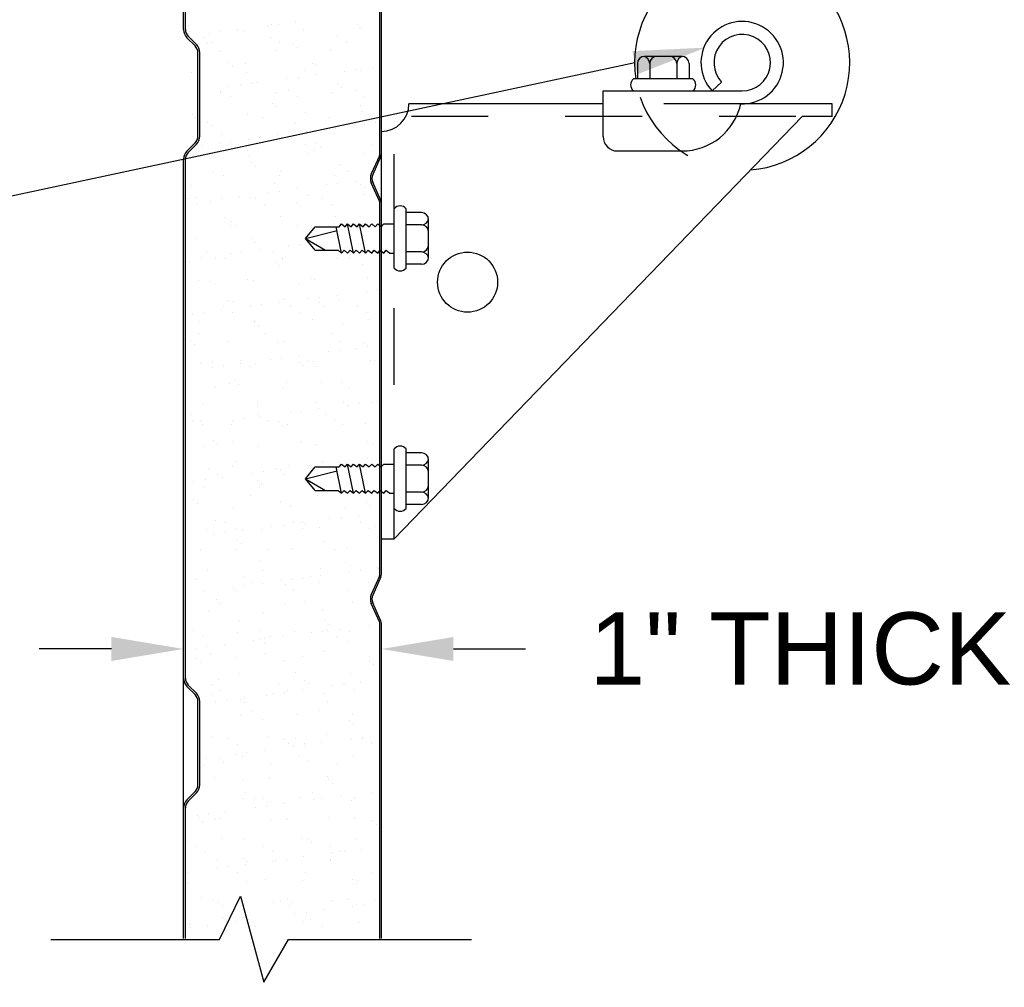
# Model space of a CAD drawing. Header units: inches. Extents: x 168.8 to 189.1, y 234.4 to 247.7.
# Tile 9 of 13: x 174.2 to 175.5, y 243.7 to 245. Entities that reach past the tile are written whole.
import ezdxf
from ezdxf import colors
from ezdxf.entities.mleader import LeaderData, LeaderLine
from ezdxf.math import Vec2, Vec3

# ---------------------------------------------------------------- set-up
doc = ezdxf.new("R2010")
doc.units = ezdxf.units.IN
doc.header["$LTSCALE"] = 0.25
doc.header["$MEASUREMENT"] = 0
doc.linetypes.add('HIDDEN2', pattern=[0.1875, 0.125, -0.0625])
doc.linetypes.add('HIDDEN3', pattern=[0.09375, 0.0625, -0.03125])
doc.layers.add('598', color=7, linetype='Continuous')
doc.layers.add('ANNOTATIONS', color=1, linetype='Continuous')
doc.styles.add('ARIAL', font='arial.ttf', dxfattribs={"height": 0.09375})
doc.styles.get("Standard").update_dxf_attribs({"font": 'romans.shx'})
doc.dimstyles.new('DIMSTYLE_5', dxfattribs={"dimtxt": 0.0625, "dimasz": 0.15, "dimexe": 0.18, "dimexo": 0.0625, "dimgap": 0.09, "dimtad": 0, "dimtih": 1, "dimtoh": 1, "dimdec": 5, "dimlfac": 8, "dimzin": 4, "dimdsep": 46, "dimtxsty": 'Standard', "dimcen": 0.09, "dimadec": 0, "dimazin": 0, "dimtp": 0.03125, "dimtm": 0.03125, "dimtfac": 1, "dimtdec": 5, "dimtofl": 0, "dimtmove": 0, "dimatfit": 3, "dimfxl": 1, "dimtolj": 1, "dimtzin": 4, "dimarcsym": 0})
doc.dimstyles.new('STANDARD$0', dxfattribs={"dimtxt": 0.09375, "dimasz": 0.09375, "dimexe": 0.03125, "dimexo": 0.046875, "dimgap": 0.09, "dimtad": 0, "dimtih": 1, "dimtoh": 1, "dimdec": 4, "dimzin": 0, "dimdsep": 46, "dimtxsty": 'ARIAL', "dimcen": 0.09, "dimadec": 0, "dimazin": 0, "dimtfac": 1, "dimtdec": 4, "dimtofl": 0, "dimtmove": 0, "dimatfit": 1, "dimfxl": 1, "dimtolj": 1, "dimtzin": 0, "dimarcsym": 0})

# ---------------------------------------------------------------- blocks, each defined once
blk = doc.blocks.new('*D7')
at = {"layer": 'ANNOTATIONS', "color": 0, "lineweight": -2, "transparency": 16777216}
for p, q in [((173.4993, 245.4092), (173.4993, 245.503)), ((174.3541, 245.3155), (173.3193, 245.3155)), ((173.5707, 245.1563), (173.3193, 245.1563)), ((173.4993, 245.0625), (173.4993, 244.9688)), ((173.4993, 244.9688), (173.4056, 244.9688))]:
    blk.add_line(p, q, dxfattribs=at)
at = {"layer": 'ANNOTATIONS', "color": 0, "transparency": 16777216}
for points in [[(173.4837, 245.4092), (173.515, 245.4092), (173.4993, 245.3155)], [(173.4837, 245.0625), (173.515, 245.0625), (173.4993, 245.1563)]]:
    blk.add_solid(points, dxfattribs=at)
at = {"layer": 'defpoints', "color": 0, "transparency": 16777216}
for p in [(174.4166, 245.3155), (173.4993, 245.1563), (173.6332, 245.1563)]:
    blk.add_point(p, dxfattribs=at)
at = {"layer": 'ANNOTATIONS', "color": 0, "transparency": 16777216, "insert": (173.1239, 244.9688), "char_height": 0.09375, "attachment_point": 5, "style": 'ARIAL'}
blk.add_mtext('\\A1;1" LAP', dxfattribs=at)
blk = doc.blocks.new('*D8')
at = {"layer": 'ANNOTATIONS', "color": 0, "lineweight": -2, "transparency": 16777216}
for p, q in [((174.3871, 243.9081), (174.3871, 244.1842)), ((174.6445, 243.9108), (174.6445, 244.1842)), ((174.2934, 244.1529), (174.1996, 244.1529)), ((174.7382, 244.1529), (174.832, 244.1529))]:
    blk.add_line(p, q, dxfattribs=at)
at = {"layer": 'ANNOTATIONS', "color": 0, "transparency": 16777216}
for points in [[(174.2934, 244.1685), (174.2934, 244.1373), (174.3871, 244.1529)], [(174.7382, 244.1685), (174.7382, 244.1373), (174.6445, 244.1529)]]:
    blk.add_solid(points, dxfattribs=at)
at = {"layer": 'defpoints', "color": 0, "transparency": 16777216}
for p in [(174.6445, 244.1529), (174.3871, 243.8612), (174.6445, 243.8639)]:
    blk.add_point(p, dxfattribs=at)
at = {"layer": 'ANNOTATIONS', "color": 0, "transparency": 16777216, "insert": (175.189, 244.1529), "char_height": 0.09375, "attachment_point": 5, "style": 'ARIAL'}
blk.add_mtext('\\A1;1" THICK', dxfattribs=at)

msp = doc.modelspace()

# ---------------------------------------------------------------- linework, layer by layer
at = {"layer": '598'}
for p, q in [((174.64245, 244.79692), (174.64245, 245.3061)), ((174.64448, 244.79692), (174.64448, 245.3061)), ((174.38713, 244.95856), (174.38713, 245.24422)), ((174.38963, 244.95856), (174.38963, 245.24422)), ((174.39338, 244.96319), (174.39338, 244.96319)), ((174.49577, 244.96372), (174.49577, 244.96372)), ((174.50191, 244.96545), (174.50191, 244.96545)), ((174.51035, 244.96564), (174.51035, 244.96564)), ((174.53311, 244.96864), (174.53311, 244.96864)), ((174.61395, 244.96449), (174.61395, 244.96449)), ((174.61601, 244.95965), (174.61601, 244.95965)), ((174.61912, 244.95976), (174.61912, 244.95976)), ((174.40222, 244.93726), (174.39153, 244.94795)), ((174.40399, 244.93903), (174.3933, 244.94972)), ((174.39547, 244.95634), (174.39547, 244.95634)), ((174.41323, 244.94865), (174.41323, 244.94865)), ((174.4204, 244.9538), (174.4204, 244.9538)), ((174.43498, 244.95572), (174.43498, 244.95572)), ((174.45774, 244.95871), (174.45774, 244.95871)), ((174.46709, 244.95599), (174.46709, 244.95599)), ((174.50043, 244.94881), (174.50043, 244.94881)), ((174.54272, 244.95872), (174.54272, 244.95872)), ((174.58762, 244.94897), (174.58762, 244.94897)), ((174.41774, 244.94087), (174.41774, 244.94087)), ((174.42504, 244.94113), (174.42504, 244.94113)), ((174.51224, 244.94129), (174.51224, 244.94129)), ((174.52978, 244.93991), (174.52978, 244.93991)), ((174.53494, 244.93518), (174.53494, 244.93518)), ((174.59943, 244.94145), (174.59943, 244.94145)), ((174.40588, 244.82002), (174.40588, 244.92842)), ((174.40838, 244.82002), (174.40838, 244.92842)), ((174.43333, 244.93009), (174.43333, 244.93009)), ((174.50662, 244.93102), (174.50662, 244.93102)), ((174.57825, 244.93068), (174.57825, 244.93068)), ((175.0351, 244.92357), (174.98667, 244.92357)), ((174.44561, 244.91534), (174.44561, 244.91534)), ((174.45077, 244.91061), (174.45077, 244.91061)), ((174.46755, 244.91405), (174.46755, 244.91405)), ((174.55474, 244.91421), (174.55474, 244.91421)), ((174.5593, 244.91286), (174.5593, 244.91286)), ((174.6343, 244.90946), (174.6343, 244.90946)), ((174.97729, 244.91419), (174.97729, 244.89427)), ((174.99331, 244.91419), (174.99331, 244.89427)), ((175.02846, 244.91419), (175.02846, 244.89427)), ((175.04448, 244.91419), (175.04448, 244.89427)), ((174.39723, 244.90239), (174.39723, 244.90239)), ((174.46886, 244.90204), (174.46886, 244.90204)), ((174.53616, 244.89654), (174.53616, 244.89654)), ((174.54448, 244.90477), (174.54448, 244.90477)), ((174.55893, 244.89954), (174.55893, 244.89954)), ((174.59696, 244.90455), (174.59696, 244.90455)), ((174.61153, 244.90647), (174.61153, 244.90647)), ((174.61777, 244.9057), (174.61777, 244.9057)), ((174.44622, 244.8847), (174.44622, 244.8847)), ((174.46079, 244.88662), (174.46079, 244.88662)), ((174.47513, 244.88828), (174.47513, 244.88828)), ((174.48356, 244.88962), (174.48356, 244.88962)), ((174.52159, 244.89462), (174.52159, 244.89462)), ((174.58717, 244.88732), (174.58717, 244.88732)), ((174.59233, 244.88259), (174.59233, 244.88259)), ((175.04951, 244.89427), (174.97225, 244.89427)), ((175.08679, 244.89028), (175.0745, 244.87872)), ((174.40819, 244.87969), (174.40819, 244.87969)), ((174.43509, 244.87613), (174.43509, 244.87613)), ((174.43585, 244.87854), (174.43585, 244.87854)), ((174.44765, 244.87102), (174.44765, 244.87102)), ((174.50838, 244.87707), (174.50838, 244.87707)), ((174.52304, 244.8787), (174.52304, 244.8787)), ((174.53485, 244.87117), (174.53485, 244.87117)), ((174.58001, 244.87673), (174.58001, 244.87673)), ((174.61024, 244.87885), (174.61024, 244.87885)), ((174.62205, 244.87133), (174.62205, 244.87133)), ((174.93276, 244.87872), (175.11354, 244.87872)), ((174.93276, 244.81935), (174.93276, 244.87872)), ((174.503, 244.86275), (174.503, 244.86275)), ((174.50816, 244.85802), (174.50816, 244.85802)), ((174.61669, 244.86027), (174.61669, 244.86027)), ((174.93276, 244.86188), (174.68031, 244.86188)), ((175.23042, 244.86188), (175.1117, 244.86188)), ((175.23042, 244.84532), (175.23042, 244.86188)), ((174.39899, 244.84844), (174.39899, 244.84844)), ((174.40297, 244.84378), (174.40297, 244.84378)), ((174.47062, 244.84809), (174.47062, 244.84809)), ((174.49016, 244.84394), (174.49016, 244.84394)), ((174.54625, 244.85082), (174.54625, 244.85082)), ((174.57736, 244.84409), (174.57736, 244.84409)), ((174.61954, 244.85175), (174.61954, 244.85175)), ((175.19135, 244.84532), (174.66104, 244.29625)), ((174.41883, 244.83817), (174.41883, 244.83817)), ((174.42399, 244.83344), (174.42399, 244.83344)), ((174.53252, 244.8357), (174.53252, 244.8357)), ((174.62277, 244.83545), (174.62277, 244.83545)), ((174.63735, 244.83737), (174.63735, 244.83737)), ((174.43686, 244.82218), (174.43686, 244.82218)), ((174.50937, 244.82052), (174.50937, 244.82052)), ((174.51015, 244.82312), (174.51015, 244.82312)), ((174.5474, 244.82553), (174.5474, 244.82553)), ((174.56198, 244.82745), (174.56198, 244.82745)), ((174.58177, 244.82278), (174.58177, 244.82278)), ((174.58474, 244.83044), (174.58474, 244.83044)), ((174.64448, 244.29625), (174.64448, 244.82604)), ((174.40222, 244.81119), (174.39153, 244.80049)), ((174.40399, 244.80942), (174.3933, 244.79872)), ((174.39666, 244.80568), (174.39666, 244.80568)), ((174.41124, 244.8076), (174.41124, 244.8076)), ((174.434, 244.8106), (174.434, 244.8106)), ((174.44835, 244.81112), (174.44835, 244.81112)), ((174.45846, 244.80842), (174.45846, 244.80842)), ((174.47203, 244.8156), (174.47203, 244.8156)), ((174.48661, 244.81752), (174.48661, 244.81752)), ((174.54566, 244.80858), (174.54566, 244.80858)), ((174.56039, 244.81016), (174.56039, 244.81016)), ((174.56555, 244.80543), (174.56555, 244.80543)), ((174.63285, 244.80874), (174.63285, 244.80874)), ((174.40076, 244.79449), (174.40076, 244.79449)), ((174.47027, 244.8009), (174.47027, 244.8009)), ((174.47238, 244.79414), (174.47238, 244.79414)), ((174.54801, 244.79687), (174.54801, 244.79687)), ((174.55746, 244.80106), (174.55746, 244.80106)), ((174.6213, 244.7978), (174.6213, 244.7978)), ((174.64192, 244.79444), (174.63135, 244.77069)), ((174.64378, 244.79362), (174.6332, 244.76987)), ((174.95151, 244.8006), (175.03542, 244.8006)), ((174.38713, 244.11481), (174.38713, 244.78988)), ((174.38963, 244.11481), (174.38963, 244.78988)), ((174.47622, 244.78558), (174.47622, 244.78558)), ((174.48138, 244.78086), (174.48138, 244.78086)), ((174.58991, 244.78311), (174.58991, 244.78311)), ((174.42558, 244.77366), (174.42558, 244.77366)), ((174.43862, 244.76823), (174.43862, 244.76823)), ((174.51191, 244.76917), (174.51191, 244.76917)), ((174.51277, 244.77382), (174.51277, 244.77382)), ((174.58354, 244.76882), (174.58354, 244.76882)), ((174.59997, 244.77398), (174.59997, 244.77398)), ((174.39721, 244.75628), (174.39721, 244.75628)), ((174.50574, 244.75853), (174.50574, 244.75853)), ((174.57322, 244.75643), (174.57322, 244.75643)), ((174.58779, 244.75835), (174.58779, 244.75835)), ((174.61056, 244.76135), (174.61056, 244.76135)), ((174.61778, 244.75757), (174.61778, 244.75757)), ((174.64192, 244.73525), (174.63135, 244.759)), ((174.64378, 244.73607), (174.6332, 244.75983)), ((174.45982, 244.7415), (174.45982, 244.7415)), ((174.49785, 244.74651), (174.49785, 244.74651)), ((174.51242, 244.74843), (174.51242, 244.74843)), ((174.53519, 244.75142), (174.53519, 244.75142)), ((174.54977, 244.74292), (174.54977, 244.74292)), ((174.62294, 244.75284), (174.62294, 244.75284)), ((174.62307, 244.74385), (174.62307, 244.74385)), ((174.39388, 244.73815), (174.39388, 244.73815)), ((174.40252, 244.74053), (174.40252, 244.74053)), ((174.40569, 244.73063), (174.40569, 244.73063)), ((174.42157, 244.73396), (174.42157, 244.73396)), ((174.42248, 244.73658), (174.42248, 244.73658)), ((174.43705, 244.7385), (174.43705, 244.7385)), ((174.47415, 244.74019), (174.47415, 244.74019)), ((174.48107, 244.73831), (174.48107, 244.73831)), ((174.49288, 244.73079), (174.49288, 244.73079)), ((174.53361, 244.733), (174.53361, 244.733)), ((174.56827, 244.73847), (174.56827, 244.73847)), ((174.58008, 244.73094), (174.58008, 244.73094)), ((174.64245, 244.25005), (174.64245, 244.73277)), ((174.64448, 244.25005), (174.64448, 244.73277)), ((174.53877, 244.72827), (174.53877, 244.72827)), ((174.66104, 244.64825), (174.66104, 244.72551)), ((174.67659, 244.64825), (174.67659, 244.72551)), ((174.69651, 244.72047), (174.67659, 244.72047)), ((174.44038, 244.71428), (174.44038, 244.71428)), ((174.44819, 244.70355), (174.44819, 244.70355)), ((174.44944, 244.70842), (174.44944, 244.70842)), ((174.4546, 244.70369), (174.4546, 244.70369)), ((174.51368, 244.71522), (174.51368, 244.71522)), ((174.53539, 244.70371), (174.53539, 244.70371)), ((174.5853, 244.71487), (174.5853, 244.71487)), ((174.58963, 244.70211), (174.59276, 244.70586)), ((174.59276, 244.70586), (174.59744, 244.70211)), ((174.59744, 244.70211), (174.60058, 244.70586)), ((174.60839, 244.66789), (174.60058, 244.70586)), ((174.60058, 244.70586), (174.60525, 244.70211)), ((174.60525, 244.70211), (174.60839, 244.70586)), ((174.60839, 244.70586), (174.61307, 244.70211)), ((174.61307, 244.70211), (174.6162, 244.70586)), ((174.62401, 244.66789), (174.6162, 244.70586)), ((174.6162, 244.70586), (174.62088, 244.70211)), ((174.62088, 244.70211), (174.62401, 244.70586)), ((174.62401, 244.70586), (174.62869, 244.70211)), ((174.62869, 244.70211), (174.63183, 244.70586)), ((174.63183, 244.70586), (174.6365, 244.70211)), ((174.6365, 244.70211), (174.63964, 244.70586)), ((174.63964, 244.70586), (174.64432, 244.70211)), ((174.64432, 244.70211), (174.64745, 244.70586)), ((174.64745, 244.70586), (174.66104, 244.70586)), ((174.69651, 244.70446), (174.67659, 244.70446)), ((174.70588, 244.66266), (174.70588, 244.7111)), ((174.54573, 244.68688), (174.55823, 244.70211)), ((174.54573, 244.68688), (174.58678, 244.69698)), ((174.55823, 244.70211), (174.58963, 244.70211)), ((174.59276, 244.66789), (174.58572, 244.70211)), ((174.40429, 244.68658), (174.40429, 244.68658)), ((174.47591, 244.68624), (174.47591, 244.68624)), ((174.47896, 244.68137), (174.47896, 244.68137)), ((174.52367, 244.67741), (174.52367, 244.67741)), ((174.53824, 244.67933), (174.53824, 244.67933)), ((174.54573, 244.68688), (174.57166, 244.67164)), ((174.55823, 244.67164), (174.54573, 244.68688)), ((174.41649, 244.66803), (174.41649, 244.66803)), ((174.4483, 244.66749), (174.4483, 244.66749)), ((174.46287, 244.66941), (174.46287, 244.66941)), ((174.48563, 244.6724), (174.48563, 244.6724)), ((174.50369, 244.66819), (174.50369, 244.66819)), ((174.55823, 244.67164), (174.58809, 244.67164)), ((174.58809, 244.67164), (174.59276, 244.66789)), ((174.59276, 244.66789), (174.5959, 244.67164)), ((174.5959, 244.67164), (174.60058, 244.66789)), ((174.60058, 244.66789), (174.60371, 244.67164)), ((174.60371, 244.67164), (174.60839, 244.66789)), ((174.60839, 244.66789), (174.61152, 244.67164)), ((174.61152, 244.67164), (174.6162, 244.66789)), ((174.6162, 244.66789), (174.61934, 244.67164)), ((174.61934, 244.67164), (174.62401, 244.66789)), ((174.62401, 244.66789), (174.62715, 244.67164)), ((174.62715, 244.67164), (174.63183, 244.66789)), ((174.63183, 244.66789), (174.63496, 244.67164)), ((174.63496, 244.67164), (174.63964, 244.66789)), ((174.63964, 244.66789), (174.64277, 244.67164)), ((174.64277, 244.67164), (174.64745, 244.66789)), ((174.64745, 244.66789), (174.65059, 244.67164)), ((174.65059, 244.67164), (174.65526, 244.66789)), ((174.65526, 244.66789), (174.66104, 244.66789)), ((174.69651, 244.6693), (174.67659, 244.6693)), ((174.39479, 244.6568), (174.39479, 244.6568)), ((174.41026, 244.66248), (174.41026, 244.66248)), ((174.4283, 244.66051), (174.4283, 244.66051)), ((174.44215, 244.66033), (174.44215, 244.66033)), ((174.50683, 244.65583), (174.50683, 244.65583)), ((174.51544, 244.66127), (174.51544, 244.66127)), ((174.51549, 244.66067), (174.51549, 244.66067)), ((174.58707, 244.66092), (174.58707, 244.66092)), ((174.60269, 244.66083), (174.60269, 244.66083)), ((174.62052, 244.65336), (174.62052, 244.65336)), ((174.69651, 244.65328), (174.67659, 244.65328)), ((174.51199, 244.6511), (174.51199, 244.6511)), ((174.40605, 244.63263), (174.40605, 244.63263)), ((174.42266, 244.63126), (174.42266, 244.63126)), ((174.42782, 244.62653), (174.42782, 244.62653)), ((174.47081, 244.63343), (174.47081, 244.63343)), ((174.47768, 244.63229), (174.47768, 244.63229)), ((174.53635, 244.62878), (174.53635, 244.62878)), ((174.5533, 244.63501), (174.5533, 244.63501)), ((174.558, 244.63359), (174.558, 244.63359)), ((174.62659, 244.63595), (174.62659, 244.63595)), ((174.62485, 244.61823), (174.62485, 244.61823)), ((174.63943, 244.62015), (174.63943, 244.62015)), ((174.44391, 244.60638), (174.44391, 244.60638)), ((174.45218, 244.60421), (174.45218, 244.60421)), ((174.51145, 244.6033), (174.51145, 244.6033)), ((174.5172, 244.60731), (174.5172, 244.60731)), ((174.54948, 244.60831), (174.54948, 244.60831)), ((174.56406, 244.61023), (174.56406, 244.61023)), ((174.56422, 244.60325), (174.56422, 244.60325)), ((174.58682, 244.61323), (174.58682, 244.61323)), ((174.58883, 244.60697), (174.58883, 244.60697)), ((174.39874, 244.58847), (174.39874, 244.58847)), ((174.41332, 244.59039), (174.41332, 244.59039)), ((174.43608, 244.59338), (174.43608, 244.59338)), ((174.43911, 244.59792), (174.43911, 244.59792)), ((174.45091, 244.5904), (174.45091, 244.5904)), ((174.47411, 244.59839), (174.47411, 244.59839)), ((174.48869, 244.60031), (174.48869, 244.60031)), ((174.5263, 244.59808), (174.5263, 244.59808)), ((174.53811, 244.59056), (174.53811, 244.59056)), ((174.56938, 244.59852), (174.56938, 244.59852)), ((174.6135, 244.59824), (174.6135, 244.59824)), ((174.6253, 244.59071), (174.6253, 244.59071)), ((174.40781, 244.57868), (174.40781, 244.57868)), ((174.47944, 244.57834), (174.47944, 244.57834)), ((174.48005, 244.57867), (174.48005, 244.57867)), ((174.55506, 244.58106), (174.55506, 244.58106)), ((174.59374, 244.5762), (174.59374, 244.5762)), ((174.62836, 244.582), (174.62836, 244.582)), ((174.40622, 244.56316), (174.40622, 244.56316)), ((174.48521, 244.57394), (174.48521, 244.57394)), ((174.49342, 244.56332), (174.49342, 244.56332)), ((174.58062, 244.56348), (174.58062, 244.56348)), ((174.39587, 244.5541), (174.39587, 244.5541)), ((174.40103, 244.54937), (174.40103, 244.54937)), ((174.44567, 244.55243), (174.44567, 244.55243)), ((174.50957, 244.55162), (174.50957, 244.55162)), ((174.51897, 244.55336), (174.51897, 244.55336)), ((174.59059, 244.55302), (174.59059, 244.55302)), ((174.62161, 244.55066), (174.62161, 244.55066)), ((174.5753, 244.53921), (174.5753, 244.53921)), ((174.58987, 244.54113), (174.58987, 244.54113)), ((174.61264, 244.54413), (174.61264, 244.54413)), ((174.62677, 244.54593), (174.62677, 244.54593)), ((174.40958, 244.52473), (174.40958, 244.52473)), ((174.42539, 244.52705), (174.42539, 244.52705)), ((174.46172, 244.52781), (174.46172, 244.52781)), ((174.4619, 244.52428), (174.4619, 244.52428)), ((174.4812, 244.52439), (174.4812, 244.52439)), ((174.49993, 244.52929), (174.49993, 244.52929)), ((174.5145, 244.53121), (174.5145, 244.53121)), ((174.53727, 244.53421), (174.53727, 244.53421)), ((174.53744, 244.52608), (174.53744, 244.52608)), ((174.54891, 244.52796), (174.54891, 244.52796)), ((174.55683, 244.52711), (174.55683, 244.52711)), ((174.63012, 244.52805), (174.63012, 244.52805)), ((174.63611, 244.52812), (174.63611, 244.52812)), ((174.42456, 244.51937), (174.42456, 244.51937)), ((174.43913, 244.52129), (174.43913, 244.52129)), ((174.47353, 244.52028), (174.47353, 244.52028)), ((174.5426, 244.52135), (174.5426, 244.52135)), ((174.56072, 244.52044), (174.56072, 244.52044)), ((174.44744, 244.49848), (174.44744, 244.49848)), ((174.45326, 244.50151), (174.45326, 244.50151)), ((174.52073, 244.49941), (174.52073, 244.49941)), ((174.56696, 244.49903), (174.56696, 244.49903)), ((174.59236, 244.49907), (174.59236, 244.49907)), ((174.42884, 244.49304), (174.42884, 244.49304)), ((174.45842, 244.49678), (174.45842, 244.49678)), ((174.51603, 244.4932), (174.51603, 244.4932)), ((174.60323, 244.49336), (174.60323, 244.49336)), ((174.48278, 244.47446), (174.48278, 244.47446)), ((174.55859, 244.47316), (174.55859, 244.47316)), ((174.59482, 244.4735), (174.59482, 244.4735)), ((174.63188, 244.47409), (174.63188, 244.47409)), ((174.63845, 244.47503), (174.63845, 244.47503)), ((174.41134, 244.47078), (174.41134, 244.47078)), ((174.48297, 244.47044), (174.48297, 244.47044)), ((174.52574, 244.46019), (174.52574, 244.46019)), ((174.54032, 244.46211), (174.54032, 244.46211)), ((174.56308, 244.46511), (174.56308, 244.46511)), ((174.59999, 244.46877), (174.59999, 244.46877)), ((174.60111, 244.47012), (174.60111, 244.47012)), ((174.61569, 244.47204), (174.61569, 244.47204)), ((174.39714, 244.45753), (174.39714, 244.45753)), ((174.39861, 244.44988), (174.39861, 244.44988)), ((174.40894, 244.45001), (174.40894, 244.45001)), ((174.45037, 244.45027), (174.45037, 244.45027)), ((174.46495, 244.45219), (174.46495, 244.45219)), ((174.48433, 244.45769), (174.48433, 244.45769)), ((174.48771, 244.45519), (174.48771, 244.45519)), ((174.49614, 244.45017), (174.49614, 244.45017)), ((174.51065, 244.44892), (174.51065, 244.44892)), ((174.57153, 244.45785), (174.57153, 244.45785)), ((174.58334, 244.45033), (174.58334, 244.45033)), ((174.41234, 244.44526), (174.41234, 244.44526)), ((174.4492, 244.44453), (174.4492, 244.44453)), ((174.51581, 244.44419), (174.51581, 244.44419)), ((174.52249, 244.44546), (174.52249, 244.44546)), ((174.59412, 244.44512), (174.59412, 244.44512)), ((174.62435, 244.44644), (174.62435, 244.44644)), ((174.42648, 244.42435), (174.42648, 244.42435)), ((174.45145, 244.42293), (174.45145, 244.42293)), ((174.53865, 244.42309), (174.53865, 244.42309)), ((174.54017, 244.42187), (174.54017, 244.42187)), ((174.62584, 244.42325), (174.62584, 244.42325)), ((174.4131, 244.41683), (174.4131, 244.41683)), ((174.43164, 244.41962), (174.43164, 244.41962)), ((174.48473, 244.41648), (174.48473, 244.41648)), ((174.56036, 244.41921), (174.56036, 244.41921)), ((174.63365, 244.42014), (174.63365, 244.42014)), ((174.66104, 244.33575), (174.66104, 244.41301)), ((174.67659, 244.33575), (174.67659, 244.41301)), ((174.456, 244.39729), (174.456, 244.39729)), ((174.56804, 244.39633), (174.56804, 244.39633)), ((174.5889, 244.39601), (174.5889, 244.39601)), ((174.62693, 244.40102), (174.62693, 244.40102)), ((174.69651, 244.40797), (174.67659, 244.40797)), ((174.70588, 244.35016), (174.70588, 244.3986)), ((174.41975, 244.38742), (174.41975, 244.38742)), ((174.45097, 244.39058), (174.45097, 244.39058)), ((174.49076, 244.38309), (174.49076, 244.38309)), ((174.50695, 244.38758), (174.50695, 244.38758)), ((174.51353, 244.38609), (174.51353, 244.38609)), ((174.52426, 244.39151), (174.52426, 244.39151)), ((174.54573, 244.37438), (174.55823, 244.38961)), ((174.54573, 244.37438), (174.58678, 244.38448)), ((174.55156, 244.3911), (174.55156, 244.3911)), ((174.55823, 244.38961), (174.58963, 244.38961)), ((174.59276, 244.35539), (174.58572, 244.38961)), ((174.58963, 244.38961), (174.59276, 244.39336)), ((174.59276, 244.39336), (174.59744, 244.38961)), ((174.59744, 244.38961), (174.60058, 244.39336)), ((174.60058, 244.39336), (174.60525, 244.38961)), ((174.60839, 244.35539), (174.60058, 244.39336)), ((174.60525, 244.38961), (174.60839, 244.39336)), ((174.60839, 244.39336), (174.61307, 244.38961)), ((174.61307, 244.38961), (174.6162, 244.39336)), ((174.6162, 244.39336), (174.62088, 244.38961)), ((174.62401, 244.35539), (174.6162, 244.39336)), ((174.62088, 244.38961), (174.62401, 244.39336)), ((174.62401, 244.39336), (174.62869, 244.38961)), ((174.62869, 244.38961), (174.63183, 244.39336)), ((174.63183, 244.39336), (174.6365, 244.38961)), ((174.6365, 244.38961), (174.63964, 244.39336)), ((174.63964, 244.39336), (174.64432, 244.38961)), ((174.64432, 244.38961), (174.64745, 244.39336)), ((174.64745, 244.39336), (174.66104, 244.39336)), ((174.69651, 244.39196), (174.67659, 244.39196)), ((174.40082, 244.37125), (174.40082, 244.37125)), ((174.41539, 244.37317), (174.41539, 244.37317)), ((174.43156, 244.37989), (174.43156, 244.37989)), ((174.43816, 244.37617), (174.43816, 244.37617)), ((174.47619, 244.38117), (174.47619, 244.38117)), ((174.48387, 244.37176), (174.48387, 244.37176)), ((174.51875, 244.38005), (174.51875, 244.38005)), ((174.55823, 244.35914), (174.54573, 244.37438)), ((174.54573, 244.37438), (174.57166, 244.35914)), ((174.41487, 244.36288), (174.41487, 244.36288)), ((174.48649, 244.36253), (174.48649, 244.36253)), ((174.48903, 244.36703), (174.48903, 244.36703)), ((174.55823, 244.35914), (174.58809, 244.35914)), ((174.58809, 244.35914), (174.59276, 244.35539)), ((174.59276, 244.35539), (174.5959, 244.35914)), ((174.5959, 244.35914), (174.60058, 244.35539)), ((174.60058, 244.35539), (174.60371, 244.35914)), ((174.60371, 244.35914), (174.60839, 244.35539)), ((174.60839, 244.35539), (174.61152, 244.35914)), ((174.61152, 244.35914), (174.6162, 244.35539)), ((174.6162, 244.35539), (174.61934, 244.35914)), ((174.61934, 244.35914), (174.62401, 244.35539)), ((174.62401, 244.35539), (174.62715, 244.35914)), ((174.62715, 244.35914), (174.63183, 244.35539)), ((174.63183, 244.35539), (174.63496, 244.35914)), ((174.63496, 244.35914), (174.63964, 244.35539)), ((174.63964, 244.35539), (174.64277, 244.35914)), ((174.64277, 244.35914), (174.64745, 244.35539)), ((174.64745, 244.35539), (174.65059, 244.35914)), ((174.65059, 244.35914), (174.65526, 244.35539)), ((174.3997, 244.34718), (174.3997, 244.34718)), ((174.47406, 244.35281), (174.47406, 244.35281)), ((174.51339, 244.34471), (174.51339, 244.34471)), ((174.56126, 244.35297), (174.56126, 244.35297)), ((174.65526, 244.35539), (174.66104, 244.35539)), ((174.69651, 244.3568), (174.67659, 244.3568)), ((174.40486, 244.34245), (174.40486, 244.34245)), ((174.45273, 244.33662), (174.45273, 244.33662)), ((174.52602, 244.33756), (174.52602, 244.33756)), ((174.59765, 244.33722), (174.59765, 244.33722)), ((174.62543, 244.34374), (174.62543, 244.34374)), ((174.63059, 244.33902), (174.63059, 244.33902)), ((174.69651, 244.34078), (174.67659, 244.34078)), ((174.42922, 244.32013), (174.42922, 244.32013)), ((174.54126, 244.31917), (174.54126, 244.31917)), ((174.57738, 244.322), (174.57738, 244.322)), ((174.59195, 244.32392), (174.59195, 244.32392)), ((174.61471, 244.32691), (174.61471, 244.32691)), ((174.41663, 244.30893), (174.41663, 244.30893)), ((174.44236, 244.3173), (174.44236, 244.3173)), ((174.45417, 244.30978), (174.45417, 244.30978)), ((174.46397, 244.30707), (174.46397, 244.30707)), ((174.48826, 244.30858), (174.48826, 244.30858)), ((174.50201, 244.31208), (174.50201, 244.31208)), ((174.51658, 244.314), (174.51658, 244.314)), ((174.52956, 244.31746), (174.52956, 244.31746)), ((174.53934, 244.31699), (174.53934, 244.31699)), ((174.54137, 244.30994), (174.54137, 244.30994)), ((174.54642, 244.31444), (174.54642, 244.31444)), ((174.56388, 244.31131), (174.56388, 244.31131)), ((174.61676, 244.31762), (174.61676, 244.31762)), ((174.62856, 244.3101), (174.62856, 244.3101)), ((174.63718, 244.31224), (174.63718, 244.31224)), ((174.42664, 244.30215), (174.42664, 244.30215)), ((174.44121, 244.30407), (174.44121, 244.30407)), ((174.45709, 244.29459), (174.45709, 244.29459)), ((174.64448, 244.29625), (174.66104, 244.29625)), ((174.40948, 244.28254), (174.40948, 244.28254)), ((174.45449, 244.28267), (174.45449, 244.28267)), ((174.46225, 244.28987), (174.46225, 244.28987)), ((174.49668, 244.2827), (174.49668, 244.2827)), ((174.52779, 244.28361), (174.52779, 244.28361)), ((174.57078, 244.29212), (174.57078, 244.29212)), ((174.58387, 244.28286), (174.58387, 244.28286)), ((174.59941, 244.28326), (174.59941, 244.28326)), ((174.4184, 244.25497), (174.4184, 244.25497)), ((174.48661, 244.26754), (174.48661, 244.26754)), ((174.56565, 244.25736), (174.56565, 244.25736)), ((174.59865, 244.26658), (174.59865, 244.26658)), ((174.60381, 244.26185), (174.60381, 244.26185)), ((174.63894, 244.25829), (174.63894, 244.25829)), ((174.64053, 244.25782), (174.64053, 244.25782)), ((174.40244, 244.24297), (174.40244, 244.24297)), ((174.46498, 244.24719), (174.46498, 244.24719)), ((174.49002, 244.25463), (174.49002, 244.25463)), ((174.52782, 244.24298), (174.52782, 244.24298)), ((174.5424, 244.2449), (174.5424, 244.2449)), ((174.55217, 244.24735), (174.55217, 244.24735)), ((174.56516, 244.24789), (174.56516, 244.24789)), ((174.60319, 244.2529), (174.60319, 244.2529)), ((174.61777, 244.25482), (174.61777, 244.25482)), ((174.64192, 244.24757), (174.63135, 244.22382)), ((174.64378, 244.24674), (174.6332, 244.22299)), ((174.63937, 244.2475), (174.63937, 244.2475)), ((174.45245, 244.23306), (174.45245, 244.23306)), ((174.46703, 244.23498), (174.46703, 244.23498)), ((174.47678, 244.23966), (174.47678, 244.23966)), ((174.48979, 244.23797), (174.48979, 244.23797)), ((174.51448, 244.24201), (174.51448, 244.24201)), ((174.51964, 244.23728), (174.51964, 244.23728)), ((174.52955, 244.22966), (174.52955, 244.22966)), ((174.56398, 244.23982), (174.56398, 244.23982)), ((174.60118, 244.22931), (174.60118, 244.22931)), ((174.62817, 244.23953), (174.62817, 244.23953)), ((174.41442, 244.22805), (174.41442, 244.22805)), ((174.43031, 244.21743), (174.43031, 244.21743)), ((174.45626, 244.22872), (174.45626, 244.22872)), ((174.4321, 244.21243), (174.4321, 244.21243)), ((174.43547, 244.2127), (174.43547, 244.2127)), ((174.51929, 244.21259), (174.51929, 244.21259)), ((174.544, 244.21496), (174.544, 244.21496)), ((174.60649, 244.21274), (174.60649, 244.21274)), ((174.64192, 244.18837), (174.63135, 244.21213)), ((174.64378, 244.1892), (174.6332, 244.21295)), ((174.42016, 244.20102), (174.42016, 244.20102)), ((174.49179, 244.20068), (174.49179, 244.20068)), ((174.56741, 244.2034), (174.56741, 244.2034)), ((174.45983, 244.19038), (174.45983, 244.19038)), ((174.57187, 244.18942), (174.57187, 244.18942)), ((174.57703, 244.18469), (174.57703, 244.18469)), ((174.59098, 244.1788), (174.59098, 244.1788)), ((174.62901, 244.1838), (174.62901, 244.1838)), ((174.64245, 243.77626), (174.64245, 244.1859)), ((174.64448, 243.77626), (174.64448, 244.1859)), ((174.40039, 244.17691), (174.40039, 244.17691)), ((174.4122, 244.16939), (174.4122, 244.16939)), ((174.45802, 244.17477), (174.45802, 244.17477)), ((174.48759, 244.17707), (174.48759, 244.17707)), ((174.49284, 244.16588), (174.49284, 244.16588)), ((174.4994, 244.16955), (174.4994, 244.16955)), ((174.51561, 244.16887), (174.51561, 244.16887)), ((174.53131, 244.17571), (174.53131, 244.17571)), ((174.55364, 244.17388), (174.55364, 244.17388)), ((174.56821, 244.1758), (174.56821, 244.1758)), ((174.57479, 244.17723), (174.57479, 244.17723)), ((174.58659, 244.16971), (174.58659, 244.16971)), ((174.60294, 244.17536), (174.60294, 244.17536)), ((174.4029, 244.15404), (174.4029, 244.15404)), ((174.41747, 244.15596), (174.41747, 244.15596)), ((174.44024, 244.15895), (174.44024, 244.15895)), ((174.47827, 244.16396), (174.47827, 244.16396)), ((174.4877, 244.16484), (174.4877, 244.16484)), ((174.49286, 244.16011), (174.49286, 244.16011)), ((174.60139, 244.16237), (174.60139, 244.16237)), ((174.40353, 244.14027), (174.40353, 244.14027)), ((174.42192, 244.14707), (174.42192, 244.14707)), ((174.45471, 244.14231), (174.45471, 244.14231)), ((174.49355, 244.14673), (174.49355, 244.14673)), ((174.54191, 244.14247), (174.54191, 244.14247)), ((174.56917, 244.14945), (174.56917, 244.14945)), ((174.6291, 244.14263), (174.6291, 244.14263)), ((174.40869, 244.13554), (174.40869, 244.13554)), ((174.51722, 244.13779), (174.51722, 244.13779)), ((174.62926, 244.13683), (174.62926, 244.13683)), ((174.63442, 244.1321), (174.63442, 244.1321)), ((174.45978, 244.12082), (174.45978, 244.12082)), ((174.53308, 244.12175), (174.53308, 244.12175)), ((174.6047, 244.12141), (174.6047, 244.12141)), ((174.40222, 244.09351), (174.39153, 244.1042)), ((174.40399, 244.09528), (174.3933, 244.10597)), ((174.42301, 244.1068), (174.42301, 244.1068)), ((174.43305, 244.11322), (174.43305, 244.11322)), ((174.5102, 244.10696), (174.5102, 244.10696)), ((174.54509, 244.11226), (174.54509, 244.11226)), ((174.55025, 244.10753), (174.55025, 244.10753)), ((174.57945, 244.10478), (174.57945, 244.10478)), ((174.59403, 244.1067), (174.59403, 244.1067)), ((174.5974, 244.10712), (174.5974, 244.10712)), ((174.61679, 244.1097), (174.61679, 244.1097)), ((174.42369, 244.09312), (174.42369, 244.09312)), ((174.43482, 244.09928), (174.43482, 244.09928)), ((174.46605, 244.08985), (174.46605, 244.08985)), ((174.49531, 244.09278), (174.49531, 244.09278)), ((174.50408, 244.09486), (174.50408, 244.09486)), ((174.51866, 244.09678), (174.51866, 244.09678)), ((174.52201, 244.09944), (174.52201, 244.09944)), ((174.54142, 244.09978), (174.54142, 244.09978)), ((174.57094, 244.0955), (174.57094, 244.0955)), ((174.60921, 244.09959), (174.60921, 244.09959)), ((174.40588, 243.97627), (174.40588, 244.08467)), ((174.40838, 243.97627), (174.40838, 244.08467)), ((174.42871, 244.08494), (174.42871, 244.08494)), ((174.44329, 244.08686), (174.44329, 244.08686)), ((174.46092, 244.08768), (174.46092, 244.08768)), ((174.46608, 244.08295), (174.46608, 244.08295)), ((174.57461, 244.08521), (174.57461, 244.08521)), ((174.46155, 244.06687), (174.46155, 244.06687)), ((174.47732, 244.0722), (174.47732, 244.0722)), ((174.53484, 244.0678), (174.53484, 244.0678)), ((174.56452, 244.07236), (174.56452, 244.07236)), ((174.60647, 244.06746), (174.60647, 244.06746)), ((174.49044, 244.06063), (174.49044, 244.06063)), ((174.60248, 244.05967), (174.60248, 244.05967)), ((174.60764, 244.05494), (174.60764, 244.05494)), ((174.42545, 244.03917), (174.42545, 244.03917)), ((174.49708, 244.03883), (174.49708, 244.03883)), ((174.5727, 244.04155), (174.5727, 244.04155)), ((174.61984, 244.03761), (174.61984, 244.03761)), ((174.44562, 244.03668), (174.44562, 244.03668)), ((174.45743, 244.02916), (174.45743, 244.02916)), ((174.5183, 244.03509), (174.5183, 244.03509)), ((174.52347, 244.03036), (174.52347, 244.03036)), ((174.5299, 244.02576), (174.5299, 244.02576)), ((174.53282, 244.03684), (174.53282, 244.03684)), ((174.54447, 244.02768), (174.54447, 244.02768)), ((174.54463, 244.02932), (174.54463, 244.02932)), ((174.56724, 244.03068), (174.56724, 244.03068)), ((174.60527, 244.03569), (174.60527, 244.03569)), ((174.62001, 244.037), (174.62001, 244.037)), ((174.63182, 244.02948), (174.63182, 244.02948)), ((174.632, 244.03262), (174.632, 244.03262)), ((174.45453, 244.01584), (174.45453, 244.01584)), ((174.46331, 244.01292), (174.46331, 244.01292)), ((174.4691, 244.01776), (174.4691, 244.01776)), ((174.49187, 244.02076), (174.49187, 244.02076)), ((174.5366, 244.01385), (174.5366, 244.01385)), ((174.60823, 244.01351), (174.60823, 244.01351)), ((174.41274, 244.00192), (174.41274, 244.00192)), ((174.4165, 244.01083), (174.4165, 244.01083)), ((174.43413, 244.01052), (174.43413, 244.01052)), ((174.43929, 244.00579), (174.43929, 244.00579)), ((174.49994, 244.00208), (174.49994, 244.00208)), ((174.54783, 244.00804), (174.54783, 244.00804)), ((174.58713, 244.00224), (174.58713, 244.00224)), ((174.57447, 243.9876), (174.57447, 243.9876)), ((174.42721, 243.98522), (174.42721, 243.98522)), ((174.46365, 243.98347), (174.46365, 243.98347)), ((174.49884, 243.98488), (174.49884, 243.98488)), ((174.57569, 243.98251), (174.57569, 243.98251)), ((174.58086, 243.97778), (174.58086, 243.97778)), ((174.40222, 243.96744), (174.39153, 243.95674)), ((174.40399, 243.96567), (174.3933, 243.95497)), ((174.46824, 243.96657), (174.46824, 243.96657)), ((174.55543, 243.96673), (174.55543, 243.96673)), ((174.59305, 243.96158), (174.59305, 243.96158)), ((174.63109, 243.96659), (174.63109, 243.96659)), ((174.46508, 243.95897), (174.46508, 243.95897)), ((174.48004, 243.95905), (174.48004, 243.95905)), ((174.49152, 243.95793), (174.49152, 243.95793)), ((174.49492, 243.94866), (174.49492, 243.94866)), ((174.49668, 243.9532), (174.49668, 243.9532)), ((174.51768, 243.95166), (174.51768, 243.95166)), ((174.53837, 243.9599), (174.53837, 243.9599)), ((174.55572, 243.95667), (174.55572, 243.95667)), ((174.56724, 243.95921), (174.56724, 243.95921)), ((174.57029, 243.95859), (174.57029, 243.95859)), ((174.60522, 243.95545), (174.60522, 243.95545)), ((174.61, 243.95956), (174.61, 243.95956)), ((174.38713, 243.77626), (174.38713, 243.94613)), ((174.38963, 243.77626), (174.38963, 243.94613)), ((174.40498, 243.93682), (174.40498, 243.93682)), ((174.41955, 243.93874), (174.41955, 243.93874)), ((174.44231, 243.94174), (174.44231, 243.94174)), ((174.48035, 243.94674), (174.48035, 243.94674)), ((174.40735, 243.93336), (174.40735, 243.93336)), ((174.41251, 243.92863), (174.41251, 243.92863)), ((174.42898, 243.93127), (174.42898, 243.93127)), ((174.43535, 243.93181), (174.43535, 243.93181)), ((174.50061, 243.93092), (174.50061, 243.93092)), ((174.52104, 243.93088), (174.52104, 243.93088)), ((174.52255, 243.93197), (174.52255, 243.93197)), ((174.57623, 243.93365), (174.57623, 243.93365)), ((174.60975, 243.93213), (174.60975, 243.93213)), ((174.63308, 243.92992), (174.63308, 243.92992)), ((174.63825, 243.92519), (174.63825, 243.92519)), ((174.39121, 243.90229), (174.39121, 243.90229)), ((174.43687, 243.9063), (174.43687, 243.9063)), ((174.46684, 243.90502), (174.46684, 243.90502)), ((174.49085, 243.89645), (174.49085, 243.89645)), ((174.54013, 243.90595), (174.54013, 243.90595)), ((174.54891, 243.90534), (174.54891, 243.90534)), ((174.55407, 243.90061), (174.55407, 243.90061)), ((174.57804, 243.89661), (174.57804, 243.89661)), ((174.61176, 243.90561), (174.61176, 243.90561)), ((174.40365, 243.8963), (174.40365, 243.8963)), ((174.41546, 243.88877), (174.41546, 243.88877)), ((174.50266, 243.88893), (174.50266, 243.88893)), ((174.58153, 243.88757), (174.58153, 243.88757)), ((174.58985, 243.88909), (174.58985, 243.88909)), ((174.59611, 243.88949), (174.59611, 243.88949)), ((174.61887, 243.89248), (174.61887, 243.89248)), ((174.43074, 243.87732), (174.43074, 243.87732)), ((174.46474, 243.88077), (174.46474, 243.88077)), ((174.46813, 243.87264), (174.46813, 243.87264)), ((174.4699, 243.87604), (174.4699, 243.87604)), ((174.50237, 243.87697), (174.50237, 243.87697)), ((174.50616, 243.87765), (174.50616, 243.87765)), ((174.52074, 243.87957), (174.52074, 243.87957)), ((174.5435, 243.88256), (174.5435, 243.88256)), ((174.57799, 243.8797), (174.57799, 243.8797)), ((174.57843, 243.87829), (174.57843, 243.87829)), ((174.39276, 243.86272), (174.39276, 243.86272)), ((174.43079, 243.86772), (174.43079, 243.86772)), ((174.44537, 243.86964), (174.44537, 243.86964)), ((174.45797, 243.86169), (174.45797, 243.86169)), ((174.54516, 243.86185), (174.54516, 243.86185)), ((174.63236, 243.86201), (174.63236, 243.86201)), ((174.39298, 243.84834), (174.39298, 243.84834)), ((174.4686, 243.85106), (174.4686, 243.85106)), ((174.49426, 243.85372), (174.49426, 243.85372)), ((174.5419, 243.852), (174.5419, 243.852)), ((174.6063, 243.85275), (174.6063, 243.85275)), ((174.61146, 243.84803), (174.61146, 243.84803)), ((174.61352, 243.85166), (174.61352, 243.85166)), ((174.41009, 243.82914), (174.41009, 243.82914)), ((174.42627, 243.82618), (174.42627, 243.82618)), ((174.43251, 243.82337), (174.43251, 243.82337)), ((174.4341, 243.77498), (174.46126, 243.83138)), ((174.46126, 243.83138), (174.49182, 243.71934)), ((174.50413, 243.82302), (174.50413, 243.82302)), ((174.51346, 243.82634), (174.51346, 243.82634)), ((174.52213, 243.82818), (174.52213, 243.82818)), ((174.52729, 243.82345), (174.52729, 243.82345)), ((174.57976, 243.82575), (174.57976, 243.82575)), ((174.60066, 243.8265), (174.60066, 243.8265)), ((174.62192, 243.82039), (174.62192, 243.82039)), ((174.63582, 243.8257), (174.63582, 243.8257)), ((174.43807, 243.81866), (174.43807, 243.81866)), ((174.52527, 243.81882), (174.52527, 243.81882)), ((174.53198, 243.80855), (174.53198, 243.80855)), ((174.54655, 243.81047), (174.54655, 243.81047)), ((174.56932, 243.81346), (174.56932, 243.81346)), ((174.60735, 243.81847), (174.60735, 243.81847)), ((174.61247, 243.81898), (174.61247, 243.81898)), ((174.39474, 243.79439), (174.39474, 243.79439)), ((174.43796, 243.8036), (174.43796, 243.8036)), ((174.44312, 243.79888), (174.44312, 243.79888)), ((174.45661, 243.79863), (174.45661, 243.79863)), ((174.47037, 243.79711), (174.47037, 243.79711)), ((174.47118, 243.80055), (174.47118, 243.80055)), ((174.54366, 243.79805), (174.54366, 243.79805)), ((174.55165, 243.80113), (174.55165, 243.80113)), ((174.61529, 243.7977), (174.61529, 243.7977)), ((174.39339, 243.79142), (174.39339, 243.79142)), ((174.39581, 243.79062), (174.39581, 243.79062)), ((174.41858, 243.79362), (174.41858, 243.79362)), ((174.48058, 243.79158), (174.48058, 243.79158)), ((174.56778, 243.79174), (174.56778, 243.79174)), ((174.21466, 243.77498), (174.4341, 243.77498)), ((174.49182, 243.71934), (174.52362, 243.77498)), ((174.52362, 243.77498), (174.7618, 243.77498))]:
    msp.add_line(p, q, dxfattribs=at)
at = {"layer": '598', "linetype": 'HIDDEN2'}
msp.add_line((175.1117, 244.86188), (174.93276, 244.86188), dxfattribs=at)
at = {"layer": '598', "linetype": 'HIDDEN3'}
for p, q in [((175.18344, 244.84532), (174.67625, 244.84532)), ((174.66104, 244.29625), (174.66104, 244.8301))]:
    msp.add_line(p, q, dxfattribs=at)
at = {"layer": '598', "linetype": 'Continuous'}
msp.add_line((175.23042, 244.84532), (175.19135, 244.84532), dxfattribs=at)
at = {"layer": '598'}
msp.add_circle((174.75651, 244.63), 0.03906, dxfattribs=at)
for centre, radius, start, end in [((175.11354, 244.91544), 0.13984, 274.46385, 188.70787), ((175.11354, 244.91544), 0.05359, 268.0354, 223.24593), ((174.40213, 244.95856), 0.015, 180, 225), ((174.40213, 244.95856), 0.0125, 180, 225), ((175.11354, 244.91544), 0.03672, 270, 223.24593), ((174.39338, 244.92842), 0.0125, 0, 45), ((174.39338, 244.92842), 0.015, 0, 45), ((174.98667, 244.91419), 0.00938, 90, 180), ((174.98393, 244.91419), 0.00938, 0, 81.61446), ((175.00268, 244.91419), 0.00938, 90, 180), ((175.01909, 244.91419), 0.00938, 0, 90), ((175.03784, 244.91419), 0.00938, 98.38554, 180), ((175.0351, 244.91419), 0.00938, 0, 90), ((174.97853, 244.88649), 0.00999, 128.93592, 231.06408), ((175.04323, 244.88649), 0.00999, 308.93592, 51.06408), ((174.64448, 244.86188), 0.03583, 270, 360), ((175.03542, 244.87872), 0.07812, 270, 347.54946), ((174.39338, 244.82002), 0.0125, 315, 0), ((174.39338, 244.82002), 0.015, 315, 0), ((174.95151, 244.81935), 0.01875, 180, 270), ((174.40213, 244.78988), 0.015, 135, 180), ((174.40213, 244.78988), 0.0125, 135, 180), ((174.63635, 244.79692), 0.00609, 336.00105, 0), ((174.63635, 244.79692), 0.00813, 336.00105, 0), ((174.64448, 244.76485), 0.01438, 156.00105, 203.99895), ((174.64448, 244.76485), 0.01234, 156.00105, 203.99895), ((174.63635, 244.73277), 0.00609, 0, 23.99895), ((174.63635, 244.73277), 0.00813, 0, 23.99895), ((174.66881, 244.71923), 0.00999, 38.93592, 141.06408), ((174.69651, 244.7111), 0.00938, 0, 90), ((174.69651, 244.71383), 0.00938, 270, 351.61446), ((174.69651, 244.69508), 0.00938, 0, 90), ((174.69651, 244.67867), 0.00938, 270, 0), ((174.69651, 244.65992), 0.00938, 8.38554, 90), ((174.69651, 244.66266), 0.00938, 270, 0), ((174.66881, 244.65453), 0.00999, 218.93592, 321.06408), ((174.66881, 244.40673), 0.00999, 38.93592, 141.06408), ((174.69651, 244.3986), 0.00938, 0, 90), ((174.69651, 244.40133), 0.00938, 270, 351.61446), ((174.69651, 244.38258), 0.00938, 0, 90), ((174.69651, 244.36617), 0.00938, 270, 0), ((174.69651, 244.34742), 0.00938, 8.38554, 90), ((174.69651, 244.35016), 0.00938, 270, 0), ((174.66881, 244.34203), 0.00999, 218.93592, 321.06408), ((174.63635, 244.25005), 0.00609, 336.00105, 0), ((174.63635, 244.25005), 0.00813, 336.00105, 0), ((174.64448, 244.21797), 0.01438, 156.00105, 203.99895), ((174.64448, 244.21797), 0.01234, 156.00105, 203.99895), ((174.63635, 244.1859), 0.00609, 0, 23.99895), ((174.63635, 244.1859), 0.00813, 0, 23.99895), ((174.40213, 244.11481), 0.015, 180, 225), ((174.40213, 244.11481), 0.0125, 180, 225), ((174.39338, 244.08467), 0.0125, 0, 45), ((174.39338, 244.08467), 0.015, 0, 45), ((174.39338, 243.97627), 0.0125, 315, 0), ((174.39338, 243.97627), 0.015, 315, 0), ((174.40213, 243.94613), 0.015, 135, 180), ((174.40213, 243.94613), 0.0125, 135, 180)]:
    msp.add_arc(centre, radius, start, end, dxfattribs=at)
at = {"layer": '598', "linetype": 'HIDDEN3'}
msp.add_arc((175.11354, 244.91544), 0.13984, 198.65734, 269.75694, dxfattribs=at)

# ---------------------------------------------------------------- dimensions: what is measured, and where the dimension line sits
at = {"layer": 'ANNOTATIONS'}
dim = msp.add_linear_dim(base=(173.49935, 245.1563), p1=(174.41665, 245.31547), p2=(173.63316, 245.1563), angle=270, text='1" LAP', dimstyle='DIMSTYLE_5', override={"dimtxt": 0.08, "dimasz": 0.09375, "dimdec": 3, "dimlunit": 4, "dimtxsty": 'ARIAL'}, dxfattribs=at)
dim.commit()
dim.dimension.update_dxf_attribs({"geometry": '*D7', "text_midpoint": (173.12394, 244.9688), "dimtype": 160})
dim = msp.add_linear_dim(base=(174.64448, 244.15291), p1=(174.38713, 243.8612), p2=(174.64448, 243.8639), text='1" THICK', dimstyle='STANDARD$0', dxfattribs=at)
dim.commit()
dim.dimension.update_dxf_attribs({"geometry": '*D8', "text_midpoint": (175.18903, 244.15291)})

# ---------------------------------------------------------------- leaders
ml = msp.add_multileader_mtext('Standard', dxfattribs=at)
ml.set_content('ADJUSTABLE TOP FIXTURE', color=256, style='ARIAL')
ml.set_leader_properties()
ml.build(insert=Vec2(0, 0))
ml.multileader.update_dxf_attribs({"dogleg_length": 0.36, "arrow_head_size": 0.09375})
ctx = ml.context
ctx.base_point, ctx.char_height, ctx.arrow_head_size, ctx.landing_gap_size, ctx.plane_origin = Vec3(171.99866, 244.58317), 0.09375, 0.09375, 0.09, Vec3(171.50319, 244.87689)
ctx.text_align_type = 2
notes = []
notes.append((ctx, [(1, (1, 1, 0), (173.4208, 244.58317), (-1, 0), 0.09796, [(0, [(175.06577, 244.93499)], 0, [])])]))
ctx.mtext.insert, ctx.mtext.width, ctx.mtext.alignment, ctx.mtext.flow_direction = Vec3(173.23284, 244.63085), 1.3483014, 3, 5
ml = msp.add_multileader_mtext('Standard', dxfattribs=at)
ml.set_content(' GRADUATED\\PEND HINGE', color=256, style='ARIAL')
ml.set_leader_properties()
ml.build(insert=Vec2(0, 0))
ml.multileader.update_dxf_attribs({"dogleg_length": 0.36, "arrow_head_size": 0.09375})
ctx = ml.context
ctx.base_point, ctx.char_height, ctx.arrow_head_size, ctx.landing_gap_size, ctx.plane_origin = Vec3(172.26389, 243.878), 0.09375, 0.09375, 0.09, Vec3(171.47591, 244.17172)
ctx.text_align_type = 2
notes.append((ctx, [(1, (1, 1, 0), (173.39352, 243.878), (-1, 0), 0.09796, [(0, [(174.90954, 242.93017)], 0, [])])]))
ctx.mtext.insert, ctx.mtext.width, ctx.mtext.alignment, ctx.mtext.flow_direction = Vec3(173.20557, 243.92567), 1.7447527, 3, 5
for ctx, leaders in notes:
    for number, flags, end, landing, length, lines in leaders:
        leader = LeaderData()
        leader.index, (leader.has_last_leader_line, leader.has_dogleg_vector, leader.attachment_direction) = number, flags
        leader.last_leader_point, leader.dogleg_vector, leader.dogleg_length = Vec3(end), Vec3(landing), length
        for number, points, colour, breaks in lines:
            line = LeaderLine()
            line.index, line.vertices, line.color, line.breaks = number, Vec3.list(points), colors.encode_raw_color(colour), breaks
            leader.lines.append(line)
        ctx.leaders.append(leader)

doc.saveas('drawing.dxf')
